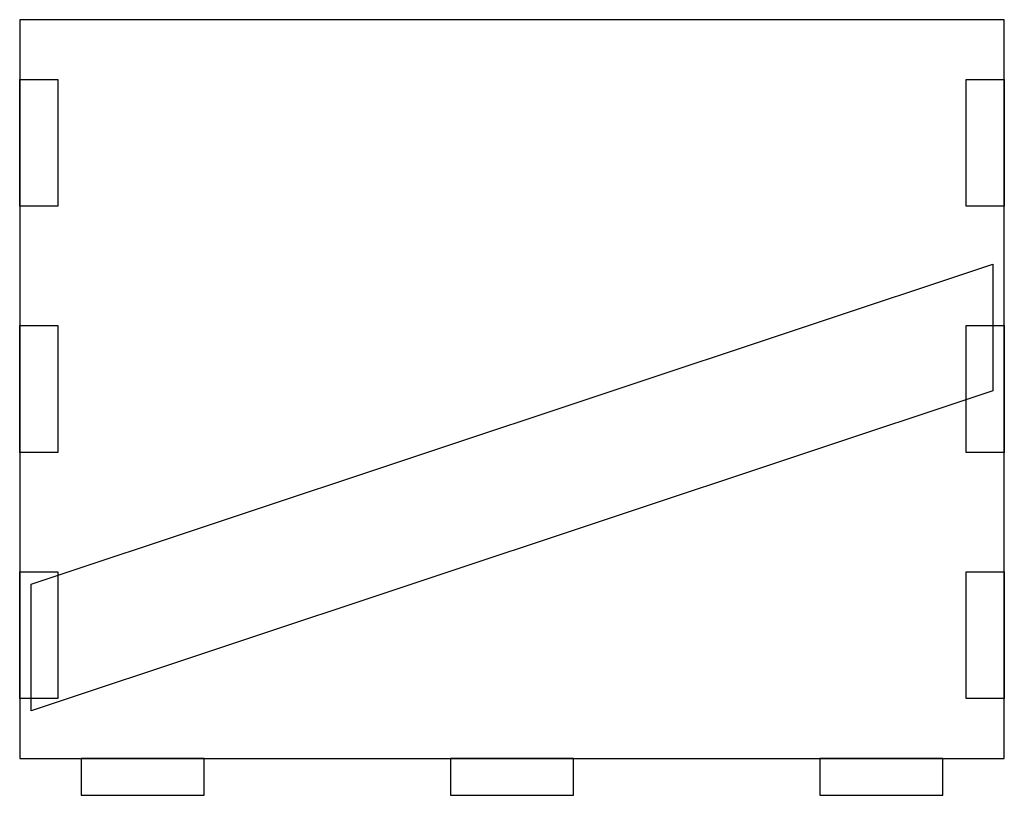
# Model space of a CAD drawing. Header units: metres. Extents: x 0 to 80, y -3 to 60.
import ezdxf

# ---------------------------------------------------------------- set-up
doc = ezdxf.new("R2010")
doc.units = ezdxf.units.M

msp = doc.modelspace()

# ---------------------------------------------------------------- linework, layer by layer
for points in [[(0, 0), (80, 0), (80, 60), (0, 60)], [(0, 44.85), (0, 55.15), (3.1, 55.15), (3.1, 44.85)], [(76.9, 44.85), (76.9, 55.15), (80, 55.15), (80, 44.85)], [(0.93, 14.15), (79.07, 40.144), (79.07, 29.844), (0.93, 3.85)], [(0, 24.85), (0, 35.15), (3.1, 35.15), (3.1, 24.85)], [(76.9, 24.85), (76.9, 35.15), (80, 35.15), (80, 24.85)], [(0, 4.85), (0, 15.15), (3.1, 15.15), (3.1, 4.85)], [(76.9, 4.85), (76.9, 15.15), (80, 15.15), (80, 4.85)], [(5, 0), (5, -3), (15, -3), (15, 0)], [(35, 0), (35, -3), (45, -3), (45, 0)], [(65, 0), (65, -3), (75, -3), (75, 0)]]:
    msp.add_lwpolyline(points, close=True)

doc.saveas('drawing.dxf')
